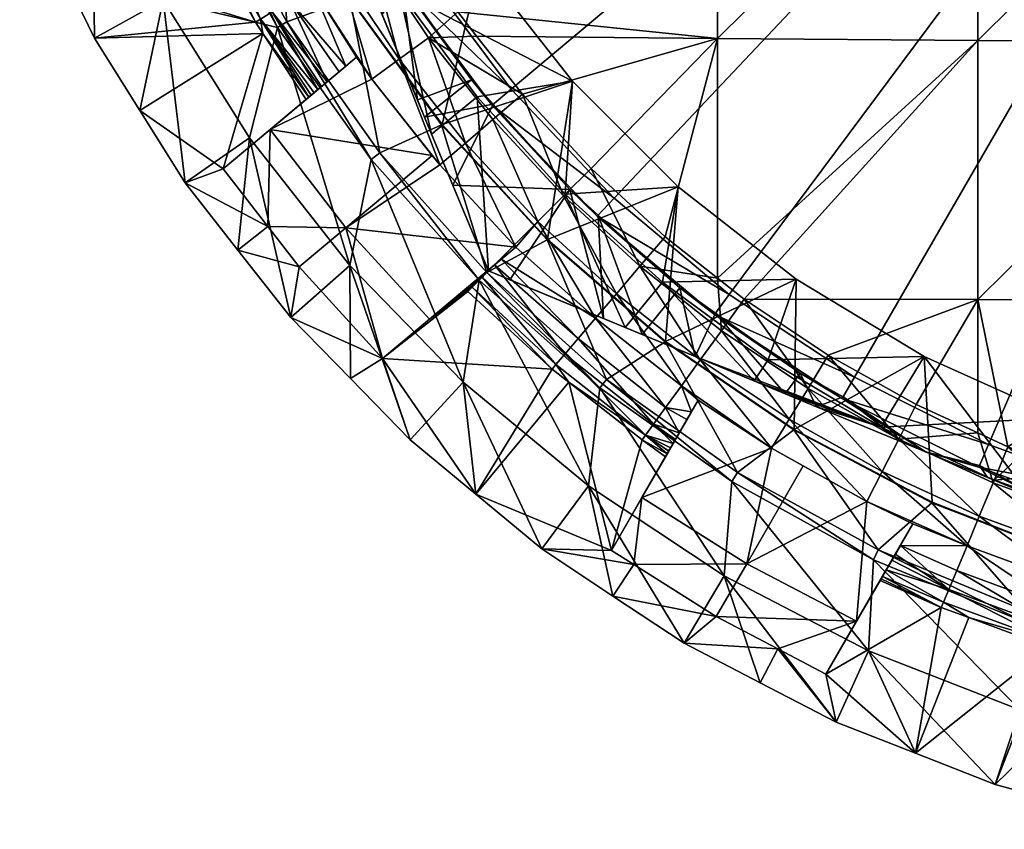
# Model space of a CAD drawing. Extents: x -0.0194 to 0.0194, y -0.0195 to 0.0195.
# Tile 1 of 13: x -0.0179 to -0.006, y -0.019 to -0.0092. Entities that reach past the tile are written whole.
import ezdxf

# ---------------------------------------------------------------- set-up
doc = ezdxf.new("R2010")
doc.units = 0
doc.layers.add('mesh', color=7, linetype='CONTINUOUS')

msp = doc.modelspace()

# ---------------------------------------------------------------- meshes
at = {"layer": 'mesh'}
mesh = msp.add_polyface(dxfattribs=at)
corners = [(0, 0, 0.000587), (-0.013963, -0.007012, 0.000587), (-0.013054, -0.008586, 0.000587), (-0.015204, -0.003603, 0.000587), (-0.014683, -0.005344, 0.000587), (-0.010723, -0.011365, 0.000587), (-0.009331, -0.012533, 0.000587), (-0.011969, -0.010044, 0.000587), (-0.007812, -0.013532, 0.000587), (-0.006189, -0.014347, 0.000587), (-0.004481, -0.014969, 0.000587), (-0.002713, -0.015388, 0.000587), (-0.011228, -0.009947, 0.010588), (-0.011228, -0.009947, 0.018237), (-0.009947, -0.011228, 0.010588), (-0.011003, -0.011003, 0.049194), (-0.011833, -0.010106, 0.049194), (-0.009473, -0.00943, 0.049515), (-0.006321, -0.009454, 0.049764), (-0.009473, -0.012332, 0.049194), (-0.012616, -0.003137, 0.049564), (-0.01035, -0.002, 0.049855), (-0.009473, -0.003148, 0.049913), (-0.0085, -0.00015, 0.05005), (-0.006321, -0.003156, 0.050163), (-0.003162, -0.01261, 0.049564), (-0.003162, -0.009468, 0.049913), (0, -0.009473, 0.049963), (-0.006321, -0.012591, 0.049415), (-0.003162, -0.00316, 0.050313), (0, 0, 0.050413), (0, -0.003162, 0.050362), (-0.003162, 0, 0.050362), (0, -0.006321, 0.050213), (-0.003162, -0.006317, 0.050163), (-0.006321, -0.006308, 0.050013), (-0.009473, -0.006292, 0.049764), (-0.012616, -0.00627, 0.049415), (-0.010502, -0.002, 0.050139), (-0.01065, -0.002, 0.049824), (-0.01065, -0.002, 0.050124), (-0.01035, -0.002, 0.050155), (-0.012616, -0.009107, 0.049194)]
mesh.append_faces([[corners[k] for k in face] for face in [(0, 1, 2, 2), (3, 4, 0, 0), (0, 5, 6, 6), (0, 7, 5, 5), (2, 7, 0, 0), (0, 8, 9, 9), (6, 8, 0, 0), (10, 11, 0, 0), (12, 13, 14, 14), (15, 16, 17, 17), (18, 19, 17, 17), (20, 21, 22, 22), (23, 24, 22, 22), (25, 26, 27, 27), (28, 18, 26, 26), (29, 30, 31, 31), (24, 32, 29, 29), (26, 33, 27, 27), (26, 34, 33, 33), (18, 34, 26, 26), (18, 35, 34, 34), (17, 35, 18, 18), (17, 36, 35, 35), (34, 31, 33, 33), (34, 29, 31, 31), (35, 29, 34, 34), (35, 24, 29, 29), (36, 24, 35, 35), (36, 22, 24, 24), (37, 22, 36, 36), (38, 39, 40, 40), (38, 21, 39, 39), (41, 21, 38, 38), (42, 36, 17, 17)]])
mesh = msp.add_polyface(dxfattribs=at)
corners = [(-0.001808, -0.014891, 0.010588), (-0.003158, -0.015685, 0.010588), (-0.00359, -0.014564, 0.010588), (-0.001587, -0.015921, 0.010588), (0, -0.015, 0.010588), (-0.003544, -0.015526, 0.002587), (-0.004561, -0.015233, 0.002587), (-0.004141, -0.015603, 0.002713), (-0.004567, -0.015256, 0.000887), (-0.002765, -0.015683, 0.000887), (-0.002713, -0.015388, 0.000587), (-0.004481, -0.014969, 0.000587), (-0.000909, -0.015599, 0.000587), (0, 0, 0.000587), (-0.006189, -0.014347, 0.000587), (-0.001808, -0.014891, 0.018237), (0, -0.015, 0.018237), (-0.00359, -0.014564, 0.018237), (-0.005319, -0.014025, 0.018237), (-0.003742, -0.015588, 0.049072), (-0.003162, -0.015225, 0.049194), (-0.002434, -0.01537, 0.049194), (-0.003633, -0.015131, 0.049194), (-0.004809, -0.0148, 0.049194), (-0.001258, -0.015982, 0.049072), (-0.001221, -0.015513, 0.049194), (-0.002508, -0.015834, 0.049072), (0, -0.012616, 0.049613), (-0.003162, -0.01261, 0.049564), (0, -0.009473, 0.049963), (-0.006321, -0.012591, 0.049415), (-0.003162, -0.009468, 0.049913), (-0.001416, -0.016483, 0.018237), (-0.003285, -0.016214, 0.018237), (-0.005112, -0.015734, 0.018237), (-0.004699, -0.015295, 0.010588), (-0.003219, -0.015985, 0.010411), (-0.00361, -0.015823, 0.002769)]
mesh.append_faces([[corners[k] for k in face] for face in [(0, 1, 2, 2), (0, 3, 1, 1), (4, 3, 0, 0), (5, 6, 7, 7), (8, 5, 9, 9), (8, 6, 5, 5), (8, 10, 11, 11), (9, 10, 8, 8), (9, 12, 10, 10), (13, 14, 11, 11), (13, 10, 12, 12), (4, 15, 16, 16), (0, 15, 4, 4), (0, 17, 15, 15), (2, 17, 0, 0), (2, 18, 17, 17), (19, 20, 21, 21), (19, 22, 20, 20), (23, 22, 19, 19), (24, 21, 25, 25), (26, 19, 21, 21), (27, 21, 28, 28), (27, 25, 21, 21), (28, 22, 23, 23), (28, 20, 22, 22), (21, 20, 28, 28), (28, 29, 27, 27), (30, 31, 28, 28), (17, 32, 15, 15), (18, 33, 17, 17), (18, 34, 33, 33), (1, 35, 2, 2), (1, 36, 35, 35), (35, 37, 7, 7)]])
mesh = msp.add_polyface(dxfattribs=at)
corners = [(-0.013579, -0.009027, 0.010411), (-0.013105, -0.010173, 0.002971), (-0.013533, -0.009139, 0.002821), (-0.01422, -0.007141, 0.002587), (-0.013961, -0.008105, 0.002713), (-0.013484, -0.008473, 0.002587), (-0.013293, -0.008742, 0.002587), (-0.013741, -0.008636, 0.002769), (-0.014231, -0.007147, 0.000887), (-0.013305, -0.008751, 0.000887), (-0.013054, -0.008586, 0.000587), (-0.014374, -0.008808, 0.048571), (-0.01397, -0.009764, 0.048383), (-0.014651, -0.008978, 0.04821), (-0.014196, -0.009953, 0.047974), (-0.014864, -0.009108, 0.047793), (-0.014975, -0.009369, 0.046856), (-0.015065, -0.009232, 0.046856), (-0.015003, -0.009194, 0.047336), (-0.015678, -0.007989, 0.047336), (-0.015532, -0.007914, 0.047793), (-0.01531, -0.007801, 0.04821), (-0.015021, -0.007653, 0.048571), (-0.014674, -0.007477, 0.048862), (-0.014042, -0.008605, 0.048862), (-0.014284, -0.007278, 0.049072), (-0.013669, -0.008376, 0.049072), (-0.013865, -0.007065, 0.049194), (-0.013268, -0.008131, 0.049194), (-0.013324, -0.00968, 0.048862), (-0.01297, -0.009423, 0.049072), (-0.015626, -0.007525, 0.019412), (-0.014797, -0.009297, 0.011913), (-0.014686, -0.009228, 0.019412), (-0.014851, -0.007302, 0.019412), (-0.013922, -0.008947, 0.019412), (-0.013917, -0.008944, 0.018237), (-0.012807, -0.010472, 0.018237), (-0.013282, -0.006971, 0.018237), (-0.014846, -0.007299, 0.018237), (-0.012345, -0.008521, 0.010588), (-0.013324, -0.008858, 0.010588), (-0.014137, -0.007492, 0.010588), (-0.013655, -0.009921, 0.048552)]
mesh.append_faces([[corners[k] for k in face] for face in [(0, 1, 2, 2), (3, 4, 5, 5), (5, 2, 6, 6), (5, 7, 2, 2), (4, 7, 5, 5), (8, 5, 9, 9), (5, 6, 9, 9), (9, 10, 8, 8), (11, 12, 13, 13), (13, 14, 15, 15), (16, 17, 18, 18), (19, 18, 17, 17), (20, 15, 18, 18), (21, 13, 15, 15), (22, 13, 21, 21), (22, 11, 13, 13), (23, 11, 22, 22), (23, 24, 11, 11), (25, 26, 24, 24), (27, 28, 26, 26), (26, 29, 24, 24), (26, 30, 29, 29), (31, 32, 33, 33), (34, 33, 35, 35), (34, 31, 33, 33), (35, 36, 34, 34), (35, 37, 36, 36), (38, 39, 36, 36), (40, 41, 42, 42), (41, 0, 42, 42), (42, 7, 4, 4), (42, 2, 7, 7), (0, 2, 42, 42), (24, 43, 11, 11)]])
mesh = msp.add_polyface(dxfattribs=at)
corners = [(-0.017263, -0.007879, 0.021912), (-0.015887, -0.007725, 0.046856), (-0.017467, -0.008494, 0.012863), (-0.01603, -0.007431, 0.046856), (-0.01792, -0.007563, 0.012863), (-0.016465, -0.010302, 0.012863), (-0.014975, -0.009369, 0.046856), (-0.015455, -0.01101, 0.021912), (-0.017014, -0.009425, 0.012863), (-0.015065, -0.009232, 0.046856), (-0.015743, -0.008021, 0.046856), (-0.016183, -0.008964, 0.011913), (-0.015916, -0.01118, 0.012863), (-0.015139, -0.010634, 0.011913), (-0.017044, -0.007193, 0.011913), (-0.015678, -0.007989, 0.047336), (-0.016008, -0.007423, 0.047088), (-0.015892, -0.00738, 0.047578), (-0.015532, -0.007914, 0.047793), (-0.015003, -0.009194, 0.047336), (-0.01531, -0.007801, 0.04821), (-0.014864, -0.009108, 0.047793), (-0.016565, -0.007626, 0.022652), (-0.014797, -0.009297, 0.011913), (-0.015744, -0.007582, 0.011913), (-0.015626, -0.007525, 0.019412), (-0.015958, -0.007405, 0.047335), (-0.015764, -0.007334, 0.047885), (-0.015568, -0.007263, 0.048207), (-0.015021, -0.007653, 0.048571)]
mesh.append_faces([[corners[k] for k in face] for face in [(0, 1, 2, 2), (0, 3, 1, 1), (4, 0, 2, 2), (5, 6, 7, 7), (8, 6, 5, 5), (8, 9, 6, 6), (2, 9, 8, 8), (2, 10, 9, 9), (1, 10, 2, 2), (11, 12, 13, 13), (11, 5, 12, 12), (11, 8, 5, 5), (14, 8, 11, 11), (14, 2, 8, 8), (14, 4, 2, 2), (15, 10, 1, 1), (1, 3, 16, 16), (15, 17, 18, 18), (15, 9, 10, 10), (18, 19, 15, 15), (20, 21, 18, 18), (3, 0, 22, 22), (23, 11, 13, 13), (24, 11, 23, 23), (24, 14, 11, 11), (25, 24, 23, 23), (15, 26, 17, 17), (1, 26, 15, 15), (16, 26, 1, 1), (17, 27, 18, 18), (28, 20, 18, 18), (28, 29, 20, 20), (27, 17, 22, 22)]])
mesh = msp.add_polyface(dxfattribs=at)
corners = [(-0.009947, -0.011228, 0.010588), (-0.011314, -0.011314, 0.010588), (-0.011228, -0.009947, 0.010588), (-0.013324, -0.008858, 0.010588), (-0.012345, -0.008521, 0.010588), (-0.01238, -0.010136, 0.010588), (-0.012933, -0.010588, 0.010175), (-0.013017, -0.010383, 0.00301), (-0.013579, -0.009027, 0.010411), (-0.012451, -0.009929, 0.002587), (-0.012186, -0.010225, 0.002587), (-0.013105, -0.010173, 0.002971), (-0.013293, -0.008742, 0.002587), (-0.013533, -0.009139, 0.002821), (-0.013305, -0.008751, 0.000887), (-0.012199, -0.010236, 0.000887), (-0.011261, -0.011261, 0.002587), (-0.011969, -0.010044, 0.000587), (-0.013054, -0.008586, 0.000587), (-0.010723, -0.011365, 0.000587), (-0.012345, -0.008521, 0.018237), (-0.011228, -0.009947, 0.018237), (-0.01297, -0.009423, 0.049072), (-0.012389, -0.0094, 0.049194), (-0.011833, -0.010106, 0.049194), (-0.01219, -0.010412, 0.049072), (-0.012523, -0.010696, 0.048862), (-0.013324, -0.00968, 0.048862), (-0.009473, -0.00943, 0.049515), (-0.013922, -0.008947, 0.019412), (-0.01356, -0.010814, 0.019412), (-0.012812, -0.010476, 0.019412), (-0.012807, -0.010472, 0.018237), (-0.013917, -0.008944, 0.018237), (-0.013669, -0.008376, 0.049072), (-0.013268, -0.008131, 0.049194), (-0.012616, -0.009107, 0.049194), (-0.012835, -0.010962, 0.048552), (-0.012926, -0.010846, 0.048552), (-0.013655, -0.009921, 0.048552)]
mesh.append_faces([[corners[k] for k in face] for face in [(0, 1, 2, 2), (2, 3, 4, 4), (2, 5, 3, 3), (1, 5, 2, 2), (5, 6, 3, 3), (7, 8, 6, 6), (9, 7, 10, 10), (9, 11, 7, 7), (12, 11, 9, 9), (12, 13, 11, 11), (14, 9, 15, 15), (14, 12, 9, 9), (15, 10, 16, 16), (9, 10, 15, 15), (14, 17, 18, 18), (15, 17, 14, 14), (15, 19, 17, 17), (2, 20, 21, 21), (4, 20, 2, 2), (22, 23, 24, 24), (25, 22, 24, 24), (26, 22, 25, 25), (26, 27, 22, 22), (28, 24, 23, 23), (29, 30, 31, 31), (20, 32, 21, 21), (20, 33, 32, 32), (34, 35, 36, 36), (36, 22, 34, 34), (22, 36, 23, 23), (37, 27, 26, 26), (38, 39, 37, 37), (28, 23, 36, 36)]])
mesh = msp.add_polyface(dxfattribs=at)
corners = [(-0.013324, -0.008858, 0.010588), (-0.012933, -0.010588, 0.010175), (-0.013579, -0.009027, 0.010411), (-0.013017, -0.010383, 0.00301), (-0.013105, -0.010173, 0.002971), (-0.014975, -0.009369, 0.046856), (-0.01445, -0.010167, 0.046856), (-0.015455, -0.01101, 0.021912), (-0.015003, -0.009194, 0.047336), (-0.014355, -0.010087, 0.047512), (-0.014391, -0.010117, 0.047335), (-0.01431, -0.010049, 0.047673), (-0.014864, -0.009108, 0.047793), (-0.014265, -0.010012, 0.047791), (-0.014196, -0.009953, 0.047974), (-0.014419, -0.010141, 0.047189), (-0.014374, -0.008808, 0.048571), (-0.013843, -0.009658, 0.048552), (-0.01397, -0.009764, 0.048383), (-0.014887, -0.010533, 0.022652), (-0.014686, -0.009228, 0.019412), (-0.013663, -0.010895, 0.011913), (-0.01356, -0.010814, 0.019412), (-0.014797, -0.009297, 0.011913), (-0.013922, -0.008947, 0.019412), (-0.012812, -0.010476, 0.019412), (-0.012807, -0.010472, 0.018237), (-0.014651, -0.008978, 0.04821), (-0.014053, -0.009834, 0.048252), (-0.013655, -0.009921, 0.048552), (-0.014042, -0.008605, 0.048862), (-0.013324, -0.00968, 0.048862), (-0.012835, -0.010962, 0.048552), (-0.012926, -0.010846, 0.048552)]
mesh.append_faces([[corners[k] for k in face] for face in [(0, 1, 2, 2), (3, 4, 2, 2), (5, 6, 7, 7), (8, 9, 10, 10), (8, 11, 9, 9), (12, 11, 8, 8), (12, 13, 11, 11), (14, 13, 12, 12), (15, 8, 10, 10), (15, 5, 8, 8), (6, 5, 15, 15), (16, 17, 18, 18), (19, 18, 17, 17), (13, 14, 19, 19), (6, 19, 7, 7), (6, 10, 19, 19), (15, 10, 6, 6), (19, 11, 13, 13), (19, 9, 11, 11), (10, 9, 19, 19), (20, 21, 22, 22), (20, 23, 21, 21), (24, 20, 22, 22), (25, 26, 24, 24), (27, 18, 28, 28), (27, 28, 14, 14), (16, 29, 17, 17), (30, 31, 29, 29), (32, 29, 31, 31), (19, 28, 18, 18), (19, 14, 28, 28), (19, 29, 33, 33), (17, 29, 19, 19)]])
mesh = msp.add_polyface(dxfattribs=at)
corners = [(-0.01238, -0.010136, 0.010588), (-0.012246, -0.012246, 0.009826), (-0.012933, -0.010588, 0.010175), (-0.011314, -0.011314, 0.010588), (-0.012676, -0.011208, 0.003162), (-0.012246, -0.012246, 0.003392), (-0.013017, -0.010383, 0.00301), (-0.011261, -0.011261, 0.002587), (-0.012186, -0.010225, 0.002587), (-0.015277, -0.011994, 0.012863), (-0.014914, -0.011709, 0.021912), (-0.014536, -0.012197, 0.021912), (-0.015916, -0.01118, 0.012863), (-0.015455, -0.01101, 0.021912), (-0.016465, -0.010302, 0.012863), (-0.015139, -0.010634, 0.011913), (-0.014638, -0.012808, 0.012863), (-0.013923, -0.012182, 0.011913), (-0.01219, -0.010412, 0.049072), (-0.011645, -0.011645, 0.048862), (-0.012523, -0.010696, 0.048862), (-0.014887, -0.010533, 0.022652), (-0.01397, -0.011722, 0.022652), (-0.014797, -0.009297, 0.011913), (-0.013663, -0.010895, 0.011913), (-0.012926, -0.010846, 0.048552), (-0.01356, -0.010814, 0.019412), (-0.012357, -0.012357, 0.011913), (-0.012264, -0.012264, 0.019412), (-0.012812, -0.010476, 0.019412), (-0.011534, -0.011868, 0.019412), (-0.01153, -0.011864, 0.018237), (-0.012807, -0.010472, 0.018237), (-0.011228, -0.009947, 0.018237), (-0.011915, -0.011956, 0.048552), (-0.012835, -0.010962, 0.048552), (-0.01217, -0.01217, 0.048162), (-0.012091, -0.012104, 0.048306)]
mesh.append_faces([[corners[k] for k in face] for face in [(0, 1, 2, 2), (3, 1, 0, 0), (4, 1, 5, 5), (4, 2, 1, 1), (6, 2, 4, 4), (4, 5, 7, 7), (8, 4, 7, 7), (8, 6, 4, 4), (9, 10, 11, 11), (12, 10, 9, 9), (12, 13, 10, 10), (14, 13, 12, 12), (15, 16, 17, 17), (15, 9, 16, 16), (15, 12, 9, 9), (18, 19, 20, 20), (21, 10, 13, 13), (21, 22, 10, 10), (11, 10, 22, 22), (23, 17, 24, 24), (23, 15, 17, 17), (21, 25, 22, 22), (26, 27, 28, 28), (26, 24, 27, 27), (29, 28, 30, 30), (29, 26, 28, 28), (29, 31, 32, 32), (30, 31, 29, 29), (33, 32, 31, 31), (20, 34, 35, 35), (20, 19, 34, 34), (36, 34, 37, 37), (22, 25, 35, 35), (35, 34, 22, 22)]])
mesh = msp.add_polyface(dxfattribs=at)
corners = [(-0.009947, -0.011228, 0.010588), (-0.010136, -0.01238, 0.010588), (-0.011314, -0.011314, 0.010588), (-0.010588, -0.012933, 0.010175), (-0.012246, -0.012246, 0.009826), (-0.012246, -0.012246, 0.003392), (-0.010853, -0.012823, 0.003092), (-0.011987, -0.012353, 0.003331), (-0.010916, -0.011569, 0.002587), (-0.010385, -0.013017, 0.003013), (-0.009929, -0.012451, 0.002587), (-0.011261, -0.011261, 0.002587), (-0.012199, -0.010236, 0.000887), (-0.010928, -0.011583, 0.000887), (-0.010723, -0.011365, 0.000587), (-0.009331, -0.012533, 0.000587), (-0.011228, -0.009947, 0.018237), (-0.009947, -0.011228, 0.018237), (-0.010948, -0.012819, 0.048571), (-0.01116, -0.013066, 0.04821), (-0.012091, -0.012104, 0.048306), (-0.01219, -0.010412, 0.049072), (-0.011336, -0.011336, 0.049072), (-0.011645, -0.011645, 0.048862), (-0.010696, -0.012523, 0.048862), (-0.010412, -0.01219, 0.049072), (-0.011003, -0.011003, 0.049194), (-0.010106, -0.011833, 0.049194), (-0.011833, -0.010106, 0.049194), (-0.00968, -0.013324, 0.048862), (-0.009473, -0.00943, 0.049515), (-0.011534, -0.011868, 0.019412), (-0.010102, -0.013101, 0.018237), (-0.01153, -0.011864, 0.018237), (-0.010106, -0.013106, 0.019412), (-0.011915, -0.011956, 0.048552), (-0.01217, -0.01217, 0.048162)]
mesh.append_faces([[corners[k] for k in face] for face in [(0, 1, 2, 2), (2, 3, 4, 4), (1, 3, 2, 2), (5, 4, 3, 3), (3, 6, 7, 7), (8, 9, 10, 10), (8, 6, 9, 9), (11, 6, 8, 8), (11, 7, 6, 6), (5, 7, 11, 11), (12, 11, 13, 13), (13, 8, 10, 10), (11, 8, 13, 13), (13, 14, 12, 12), (13, 15, 14, 14), (0, 16, 17, 17), (18, 19, 20, 20), (21, 22, 23, 23), (23, 24, 18, 18), (22, 24, 23, 23), (22, 25, 24, 24), (25, 26, 27, 27), (22, 26, 25, 25), (22, 28, 26, 26), (21, 28, 22, 22), (29, 24, 25, 25), (30, 27, 26, 26), (31, 32, 33, 33), (34, 32, 31, 31), (17, 33, 32, 32), (16, 33, 17, 17), (18, 20, 35, 35), (36, 20, 19, 19), (23, 18, 35, 35)]])
mesh = msp.add_polyface(dxfattribs=at)
corners = [(-0.008521, -0.012345, 0.010588), (-0.010136, -0.01238, 0.010588), (-0.009947, -0.011228, 0.010588), (-0.008858, -0.013324, 0.010588), (-0.006971, -0.013282, 0.010588), (-0.009027, -0.013579, 0.010411), (-0.010588, -0.012933, 0.010175), (-0.009744, -0.013282, 0.002904), (-0.010385, -0.013017, 0.003013), (-0.009929, -0.012451, 0.002587), (-0.009498, -0.012757, 0.002587), (-0.010928, -0.011583, 0.000887), (-0.00951, -0.012774, 0.000887), (-0.008473, -0.013484, 0.002587), (-0.009331, -0.012533, 0.000587), (-0.007812, -0.013532, 0.000587), (-0.007962, -0.013791, 0.000887), (-0.008521, -0.012345, 0.018237), (-0.006971, -0.013282, 0.018237), (-0.009947, -0.011228, 0.018237), (-0.010412, -0.01219, 0.049072), (-0.010106, -0.011833, 0.049194), (-0.009473, -0.012332, 0.049194), (-0.009423, -0.01297, 0.049072), (-0.00968, -0.013324, 0.048862), (-0.009909, -0.013638, 0.048571), (-0.010696, -0.012523, 0.048862), (-0.006321, -0.012591, 0.049415), (-0.007065, -0.013865, 0.049194), (-0.008131, -0.013268, 0.049194), (-0.009473, -0.00943, 0.049515), (-0.010106, -0.013106, 0.019412), (-0.008543, -0.014167, 0.018237), (-0.010102, -0.013101, 0.018237), (-0.008653, -0.013734, 0.002765), (-0.009147, -0.012589, 0.049194), (-0.008376, -0.013669, 0.049072), (-0.006321, -0.009454, 0.049764)]
mesh.append_faces([[corners[k] for k in face] for face in [(0, 1, 2, 2), (0, 3, 1, 1), (4, 3, 0, 0), (1, 5, 6, 6), (3, 5, 1, 1), (5, 7, 8, 8), (9, 7, 10, 10), (9, 8, 7, 7), (11, 9, 12, 12), (12, 10, 13, 13), (9, 10, 12, 12), (12, 14, 11, 11), (12, 15, 14, 14), (16, 15, 12, 12), (4, 17, 18, 18), (0, 17, 4, 4), (0, 19, 17, 17), (2, 19, 0, 0), (20, 21, 22, 22), (23, 20, 22, 22), (24, 20, 23, 23), (25, 26, 24, 24), (27, 28, 29, 29), (30, 22, 21, 21), (31, 32, 33, 33), (17, 32, 18, 18), (19, 33, 17, 17), (10, 34, 13, 13), (10, 7, 34, 34), (23, 22, 35, 35), (35, 36, 23, 23), (35, 29, 36, 36), (35, 27, 29, 29), (35, 22, 37, 37)]])
mesh = msp.add_polyface(dxfattribs=at)
corners = [(-0.00359, -0.014564, 0.010588), (-0.006123, -0.014782, 0.010588), (-0.005319, -0.014025, 0.010588), (-0.006308, -0.014623, 0.000887), (-0.006189, -0.014347, 0.000587), (-0.007962, -0.013791, 0.000887), (-0.004481, -0.014969, 0.000587), (-0.004567, -0.015256, 0.000887), (-0.005319, -0.014025, 0.018237), (-0.006971, -0.013282, 0.018237), (-0.006971, -0.013282, 0.010588), (-0.007278, -0.014284, 0.049072), (-0.007065, -0.013865, 0.049194), (-0.006321, -0.014208, 0.049194), (-0.006135, -0.014811, 0.049072), (-0.005955, -0.014377, 0.049194), (-0.006302, -0.015215, 0.048862), (-0.007477, -0.014674, 0.048862), (-0.004954, -0.015247, 0.049072), (-0.004809, -0.0148, 0.049194), (-0.003162, -0.01261, 0.049564), (-0.006321, -0.012591, 0.049415), (-0.005112, -0.015734, 0.018237), (-0.006872, -0.015049, 0.018237), (-0.007492, -0.014137, 0.010588), (-0.004699, -0.015295, 0.010588), (-0.006203, -0.014749, 0.002631), (-0.005293, -0.015126, 0.002648), (-0.007235, -0.014321, 0.002657), (-0.006953, -0.014438, 0.00265), (-0.006299, -0.014601, 0.002587), (-0.009147, -0.012589, 0.049194), (-0.006321, -0.009454, 0.049764)]
mesh.append_faces([[corners[k] for k in face] for face in [(0, 1, 2, 2), (3, 4, 5, 5), (3, 6, 4, 4), (7, 6, 3, 3), (2, 8, 0, 0), (2, 9, 8, 8), (10, 9, 2, 2), (11, 12, 13, 13), (14, 13, 15, 15), (14, 11, 13, 13), (16, 11, 14, 14), (16, 17, 11, 11), (15, 18, 14, 14), (15, 19, 18, 18), (15, 20, 19, 19), (15, 21, 20, 20), (21, 13, 12, 12), (15, 13, 21, 21), (9, 22, 8, 8), (9, 23, 22, 22), (2, 24, 10, 10), (2, 1, 24, 24), (0, 25, 1, 1), (25, 26, 1, 1), (25, 27, 26, 26), (1, 28, 24, 24), (1, 29, 28, 28), (26, 29, 1, 1), (26, 30, 29, 29), (27, 30, 26, 26), (5, 29, 3, 3), (3, 30, 27, 27), (29, 30, 3, 3), (31, 32, 21, 21)]])
mesh = msp.add_polyface(dxfattribs=at)
corners = [(-0.010588, -0.012933, 0.010175), (-0.011987, -0.012353, 0.003331), (-0.012246, -0.012246, 0.003392), (-0.010757, -0.015632, 0.021912), (-0.011599, -0.015613, 0.012863), (-0.012396, -0.014952, 0.012863), (-0.015277, -0.011994, 0.012863), (-0.014536, -0.012197, 0.021912), (-0.014638, -0.012808, 0.012863), (-0.012549, -0.013593, 0.011913), (-0.013193, -0.014292, 0.012863), (-0.013923, -0.012182, 0.011913), (-0.013915, -0.01355, 0.012863), (-0.012357, -0.012357, 0.011913), (-0.011033, -0.01485, 0.011913), (-0.013663, -0.010895, 0.011913), (-0.011475, -0.013435, 0.046856), (-0.013527, -0.013308, 0.021912), (-0.012494, -0.012494, 0.046856), (-0.012504, -0.01245, 0.047088), (-0.012442, -0.012442, 0.047336), (-0.012409, -0.012371, 0.047578), (-0.012321, -0.012321, 0.04779), (-0.01224, -0.012229, 0.048034), (-0.01217, -0.01217, 0.048162), (-0.011428, -0.01338, 0.047336), (-0.011321, -0.013256, 0.047793), (-0.01397, -0.011722, 0.022652), (-0.012958, -0.012831, 0.022652), (-0.011915, -0.011956, 0.048552)]
mesh.append_faces([[corners[k] for k in face] for face in [(0, 1, 2, 2), (3, 4, 5, 5), (6, 7, 8, 8), (9, 5, 4, 4), (9, 10, 5, 5), (11, 10, 9, 9), (11, 12, 10, 10), (11, 8, 12, 12), (13, 9, 14, 14), (15, 9, 13, 13), (15, 11, 9, 9), (16, 17, 18, 18), (5, 17, 16, 16), (10, 17, 5, 5), (12, 17, 10, 10), (8, 17, 12, 12), (8, 7, 17, 17), (19, 20, 18, 18), (20, 21, 22, 22), (23, 24, 22, 22), (20, 16, 18, 18), (22, 25, 20, 20), (24, 26, 22, 22), (17, 27, 28, 28), (7, 27, 17, 17), (18, 17, 28, 28), (28, 20, 18, 18), (28, 21, 20, 20), (22, 21, 28, 28), (24, 28, 29, 29), (28, 23, 22, 22), (24, 23, 28, 28), (27, 29, 28, 28)]])
mesh = msp.add_polyface(dxfattribs=at)
corners = [(-0.009027, -0.013579, 0.010411), (-0.010853, -0.012823, 0.003092), (-0.010588, -0.012933, 0.010175), (-0.010385, -0.013017, 0.003013), (-0.012396, -0.014952, 0.012863), (-0.011475, -0.013435, 0.046856), (-0.011272, -0.013595, 0.046856), (-0.010385, -0.014294, 0.046856), (-0.010757, -0.015632, 0.021912), (-0.010101, -0.014496, 0.046856), (-0.010485, -0.015804, 0.021912), (-0.011599, -0.015613, 0.012863), (-0.010737, -0.016185, 0.012863), (-0.009488, -0.016434, 0.021912), (-0.011033, -0.01485, 0.011913), (-0.009874, -0.016757, 0.012863), (-0.012549, -0.013593, 0.011913), (-0.010343, -0.014236, 0.047336), (-0.010246, -0.014103, 0.047793), (-0.01001, -0.014337, 0.047673), (-0.010081, -0.014461, 0.047189), (-0.009909, -0.013638, 0.048571), (-0.010948, -0.012819, 0.048571), (-0.010696, -0.012523, 0.048862), (-0.0101, -0.013901, 0.04821), (-0.01116, -0.013066, 0.04821), (-0.011321, -0.013256, 0.047793), (-0.011428, -0.01338, 0.047336), (-0.010386, -0.014989, 0.022652), (-0.012357, -0.012357, 0.011913), (-0.010895, -0.013663, 0.011913), (-0.012264, -0.012264, 0.019412), (-0.010814, -0.01356, 0.019412), (-0.011534, -0.011868, 0.019412), (-0.010106, -0.013106, 0.019412), (-0.012442, -0.012442, 0.047336), (-0.012321, -0.012321, 0.04779), (-0.01217, -0.01217, 0.048162)]
mesh.append_faces([[corners[k] for k in face] for face in [(0, 1, 2, 2), (0, 3, 1, 1), (4, 5, 6, 6), (7, 8, 6, 6), (7, 9, 8, 8), (8, 4, 6, 6), (10, 11, 8, 8), (10, 12, 11, 11), (13, 12, 10, 10), (14, 12, 15, 15), (14, 11, 12, 12), (16, 11, 14, 14), (17, 7, 6, 6), (18, 19, 17, 17), (20, 7, 17, 17), (21, 22, 23, 23), (24, 25, 22, 22), (18, 25, 24, 24), (18, 26, 25, 25), (17, 26, 18, 18), (17, 27, 26, 26), (6, 27, 17, 17), (6, 5, 27, 27), (9, 28, 8, 8), (10, 8, 28, 28), (29, 14, 30, 30), (31, 30, 32, 32), (31, 29, 30, 30), (33, 32, 34, 34), (33, 31, 32, 32), (35, 27, 5, 5), (36, 26, 27, 27), (37, 25, 26, 26)]])
mesh = msp.add_polyface(dxfattribs=at)
corners = [(-0.007952, -0.013772, 0.002587), (-0.008275, -0.013891, 0.002728), (-0.007235, -0.014321, 0.002657), (-0.008473, -0.013484, 0.002587), (-0.00951, -0.012774, 0.000887), (-0.007962, -0.013791, 0.000887), (-0.006189, -0.014347, 0.000587), (-0.007812, -0.013532, 0.000587), (-0.009909, -0.013638, 0.048571), (-0.009788, -0.013953, 0.048383), (-0.0101, -0.013901, 0.04821), (-0.009935, -0.014208, 0.047974), (-0.010246, -0.014103, 0.047793), (-0.00998, -0.014287, 0.047791), (-0.010948, -0.012819, 0.048571), (-0.009705, -0.01381, 0.048552), (-0.009423, -0.01297, 0.049072), (-0.008605, -0.014042, 0.048862), (-0.00968, -0.013324, 0.048862), (-0.008376, -0.013669, 0.049072), (-0.007477, -0.014674, 0.048862), (-0.008131, -0.013268, 0.049194), (-0.007278, -0.014284, 0.049072), (-0.007065, -0.013865, 0.049194), (-0.010386, -0.014989, 0.022652), (-0.010106, -0.013106, 0.019412), (-0.009228, -0.014686, 0.019412), (-0.008546, -0.014172, 0.019412), (-0.010814, -0.01356, 0.019412), (-0.008543, -0.014167, 0.018237), (-0.008521, -0.012345, 0.018237), (-0.010102, -0.013101, 0.018237), (-0.006872, -0.015049, 0.018237), (-0.006971, -0.013282, 0.018237), (-0.006971, -0.013282, 0.010588), (-0.007492, -0.014137, 0.010588), (-0.008858, -0.013324, 0.010588), (-0.009027, -0.013579, 0.010411), (-0.009744, -0.013282, 0.002904), (-0.008653, -0.013734, 0.002765), (-0.006953, -0.014438, 0.00265), (-0.009842, -0.014047, 0.048252), (-0.008819, -0.014392, 0.048552)]
mesh.append_faces([[corners[k] for k in face] for face in [(0, 1, 2, 2), (3, 1, 0, 0), (4, 3, 5, 5), (3, 0, 5, 5), (5, 6, 7, 7), (8, 9, 10, 10), (10, 11, 12, 12), (11, 13, 12, 12), (10, 14, 8, 8), (8, 15, 9, 9), (16, 17, 18, 18), (16, 19, 17, 17), (19, 20, 17, 17), (21, 22, 19, 19), (21, 23, 22, 22), (24, 9, 15, 15), (25, 26, 27, 27), (25, 28, 26, 26), (27, 29, 25, 25), (30, 31, 29, 29), (29, 32, 33, 33), (34, 35, 36, 36), (36, 35, 37, 37), (35, 38, 37, 37), (35, 39, 38, 38), (35, 1, 39, 39), (35, 2, 1, 1), (3, 39, 1, 1), (5, 0, 40, 40), (10, 9, 41, 41), (10, 41, 11, 11), (8, 42, 15, 15), (18, 42, 8, 8), (18, 17, 42, 42)]])
mesh = msp.add_polyface(dxfattribs=at)
corners = [(-0.010343, -0.014236, 0.047336), (-0.010039, -0.014389, 0.047512), (-0.010062, -0.014429, 0.047335), (-0.01001, -0.014337, 0.047673), (-0.010246, -0.014103, 0.047793), (-0.00998, -0.014287, 0.047791), (-0.010081, -0.014461, 0.047189), (-0.010101, -0.014496, 0.046856), (-0.010385, -0.014294, 0.046856), (-0.008376, -0.013669, 0.049072), (-0.007278, -0.014284, 0.049072), (-0.007477, -0.014674, 0.048862), (-0.009935, -0.014208, 0.047974), (-0.010386, -0.014989, 0.022652), (-0.009118, -0.015793, 0.022652), (-0.010485, -0.015804, 0.021912), (-0.010895, -0.013663, 0.011913), (-0.009392, -0.015939, 0.011913), (-0.009297, -0.014797, 0.011913), (-0.011033, -0.01485, 0.011913), (-0.009228, -0.014686, 0.019412), (-0.007582, -0.015744, 0.011913), (-0.007525, -0.015626, 0.019412), (-0.010814, -0.01356, 0.019412), (-0.008546, -0.014172, 0.019412), (-0.006875, -0.015054, 0.019412), (-0.006872, -0.015049, 0.018237), (-0.008543, -0.014167, 0.018237), (-0.007952, -0.013772, 0.002587), (-0.007235, -0.014321, 0.002657), (-0.006953, -0.014438, 0.00265), (-0.008819, -0.014392, 0.048552), (-0.007663, -0.015039, 0.048552), (-0.008434, -0.014607, 0.048552), (-0.008605, -0.014042, 0.048862), (-0.006451, -0.015575, 0.048571), (-0.009842, -0.014047, 0.048252), (-0.009788, -0.013953, 0.048383), (-0.009705, -0.01381, 0.048552)]
mesh.append_faces([[corners[k] for k in face] for face in [(0, 1, 2, 2), (0, 3, 1, 1), (4, 5, 3, 3), (6, 0, 2, 2), (7, 8, 6, 6), (9, 10, 11, 11), (5, 12, 13, 13), (7, 2, 13, 13), (6, 2, 7, 7), (13, 3, 5, 5), (13, 1, 3, 3), (2, 1, 13, 13), (14, 15, 13, 13), (16, 17, 18, 18), (16, 19, 17, 17), (20, 21, 22, 22), (20, 18, 21, 21), (23, 18, 20, 20), (23, 16, 18, 18), (24, 22, 25, 25), (24, 20, 22, 22), (24, 26, 27, 27), (25, 26, 24, 24), (28, 29, 30, 30), (31, 32, 33, 33), (34, 32, 31, 31), (34, 11, 32, 32), (35, 32, 11, 11), (13, 36, 37, 37), (13, 12, 36, 36), (31, 13, 38, 38), (31, 14, 13, 13), (33, 14, 31, 31), (32, 14, 33, 33)]])
mesh = msp.add_polyface(dxfattribs=at)
corners = [(-0.007503, -0.015996, 0.046856), (-0.007492, -0.015976, 0.047088), (-0.006762, -0.016324, 0.046856), (-0.006734, -0.016257, 0.047336), (-0.00743, -0.015869, 0.047578), (-0.006671, -0.016105, 0.047793), (-0.004954, -0.015247, 0.049072), (-0.003845, -0.016014, 0.048862), (-0.005089, -0.015663, 0.048862), (-0.004809, -0.0148, 0.049194), (-0.003742, -0.015588, 0.049072), (-0.006451, -0.015575, 0.048571), (-0.007477, -0.014674, 0.048862), (-0.006302, -0.015215, 0.048862), (-0.006576, -0.015875, 0.04821), (-0.005387, -0.016579, 0.047793), (-0.00531, -0.016342, 0.04821), (-0.005209, -0.016033, 0.048571), (-0.006135, -0.014811, 0.049072), (-0.007525, -0.015626, 0.019412), (-0.005772, -0.016494, 0.011913), (-0.005728, -0.016371, 0.019412), (-0.007582, -0.015744, 0.011913), (-0.006875, -0.015054, 0.019412), (-0.005114, -0.015739, 0.019412), (-0.005112, -0.015734, 0.018237), (-0.006872, -0.015049, 0.018237), (-0.003285, -0.016214, 0.018237), (-0.004699, -0.015295, 0.010588), (-0.004141, -0.015603, 0.002713), (-0.005173, -0.015175, 0.00265), (-0.005293, -0.015126, 0.002648), (-0.004561, -0.015233, 0.002587), (-0.006308, -0.014623, 0.000887), (-0.004567, -0.015256, 0.000887), (-0.007476, -0.015949, 0.047257), (-0.007362, -0.015751, 0.047885), (-0.007258, -0.015571, 0.048207), (-0.007107, -0.01531, 0.048552), (-0.00394, -0.016413, 0.048552), (-0.004397, -0.016296, 0.048552), (-0.007663, -0.015039, 0.048552)]
mesh.append_faces([[corners[k] for k in face] for face in [(0, 1, 2, 2), (3, 4, 5, 5), (6, 7, 8, 8), (9, 10, 6, 6), (11, 12, 13, 13), (14, 15, 5, 5), (11, 16, 14, 14), (11, 17, 16, 16), (13, 17, 11, 11), (13, 8, 17, 17), (18, 8, 13, 13), (18, 6, 8, 8), (19, 20, 21, 21), (19, 22, 20, 20), (23, 21, 24, 24), (23, 19, 21, 21), (23, 25, 26, 26), (24, 25, 23, 23), (24, 27, 25, 25), (28, 29, 30, 30), (30, 31, 28, 28), (29, 31, 30, 30), (29, 32, 31, 31), (33, 31, 34, 34), (31, 32, 34, 34), (2, 35, 3, 3), (4, 36, 5, 5), (37, 14, 5, 5), (37, 11, 14, 14), (38, 11, 37, 37), (17, 39, 40, 40), (8, 39, 17, 17), (38, 41, 11, 11)]])
mesh = msp.add_polyface(dxfattribs=at)
corners = [(-0.009488, -0.016434, 0.021912), (-0.009874, -0.016757, 0.012863), (-0.010737, -0.016185, 0.012863), (-0.008743, -0.016825, 0.021912), (-0.008159, -0.017132, 0.021912), (-0.007503, -0.015996, 0.046856), (-0.006762, -0.016324, 0.046856), (-0.008956, -0.017235, 0.012863), (-0.008037, -0.017712, 0.012863), (-0.007073, -0.018089, 0.012863), (-0.007644, -0.016847, 0.011913), (-0.009392, -0.015939, 0.011913), (-0.011033, -0.01485, 0.011913), (-0.009118, -0.015793, 0.022652), (-0.010485, -0.015804, 0.021912), (-0.007788, -0.016489, 0.022652), (-0.009297, -0.014797, 0.011913), (-0.007582, -0.015744, 0.011913), (-0.007492, -0.015976, 0.047088), (-0.007476, -0.015949, 0.047257), (-0.006734, -0.016257, 0.047336), (-0.00743, -0.015869, 0.047578), (-0.006671, -0.016105, 0.047793), (-0.007362, -0.015751, 0.047885), (-0.007319, -0.015677, 0.048034), (-0.007258, -0.015571, 0.048207), (-0.007107, -0.01531, 0.048552), (-0.007663, -0.015039, 0.048552)]
mesh.append_faces([[corners[k] for k in face] for face in [(0, 1, 2, 2), (3, 1, 0, 0), (4, 5, 6, 6), (3, 7, 1, 1), (3, 8, 7, 7), (4, 8, 3, 3), (4, 9, 8, 8), (6, 9, 4, 4), (10, 8, 9, 9), (11, 8, 10, 10), (11, 7, 8, 8), (11, 1, 7, 7), (12, 1, 11, 11), (13, 0, 14, 14), (15, 0, 13, 13), (15, 3, 0, 0), (4, 3, 15, 15), (5, 4, 15, 15), (16, 10, 17, 17), (16, 11, 10, 10), (6, 18, 19, 19), (20, 19, 21, 21), (22, 23, 24, 24), (25, 22, 24, 24), (18, 5, 19, 19), (25, 15, 26, 26), (15, 19, 5, 5), (15, 21, 19, 19), (23, 21, 15, 15), (15, 24, 23, 23), (25, 24, 15, 15), (27, 15, 13, 13), (26, 15, 27, 27)]])
mesh = msp.add_polyface(dxfattribs=at)
corners = [(-0.004648, -0.017043, 0.046856), (-0.004534, -0.017077, 0.046856), (-0.004762, -0.018369, 0.021912), (-0.00511, -0.018738, 0.012863), (-0.006109, -0.018466, 0.012863), (-0.00546, -0.016804, 0.046856), (-0.007073, -0.018089, 0.012863), (-0.006431, -0.016446, 0.046856), (-0.006762, -0.016324, 0.046856), (-0.00581, -0.017564, 0.011913), (-0.004111, -0.019011, 0.012863), (-0.007644, -0.016847, 0.011913), (-0.005209, -0.016033, 0.048571), (-0.004425, -0.016459, 0.048383), (-0.00531, -0.016342, 0.04821), (-0.004477, -0.01675, 0.047974), (-0.005387, -0.016579, 0.047793), (-0.005438, -0.016735, 0.047336), (-0.004513, -0.016955, 0.047512), (-0.004521, -0.017, 0.047335), (-0.004502, -0.016896, 0.047673), (-0.004492, -0.016839, 0.047791), (-0.006734, -0.016257, 0.047336), (-0.006671, -0.016105, 0.047793), (-0.006576, -0.015875, 0.04821), (-0.004633, -0.017638, 0.022652), (-0.005772, -0.016494, 0.011913), (-0.003911, -0.018082, 0.011913), (-0.007582, -0.015744, 0.011913), (-0.005728, -0.016371, 0.019412), (-0.003889, -0.017037, 0.011913), (-0.004444, -0.016566, 0.048252)]
mesh.append_faces([[corners[k] for k in face] for face in [(0, 1, 2, 2), (3, 0, 2, 2), (4, 0, 3, 3), (4, 5, 0, 0), (6, 5, 4, 4), (6, 7, 5, 5), (8, 7, 6, 6), (9, 3, 10, 10), (9, 4, 3, 3), (11, 4, 9, 9), (11, 6, 4, 4), (12, 13, 14, 14), (14, 15, 16, 16), (17, 18, 19, 19), (17, 20, 18, 18), (16, 20, 17, 17), (16, 21, 20, 20), (15, 21, 16, 16), (5, 19, 0, 0), (5, 17, 19, 19), (7, 17, 5, 5), (22, 7, 8, 8), (22, 17, 7, 7), (23, 17, 22, 22), (23, 16, 17, 17), (24, 14, 16, 16), (1, 25, 2, 2), (26, 9, 27, 27), (28, 9, 26, 26), (28, 11, 9, 9), (29, 26, 30, 30), (14, 13, 31, 31), (14, 31, 15, 15)]])

doc.saveas('drawing.dxf')
